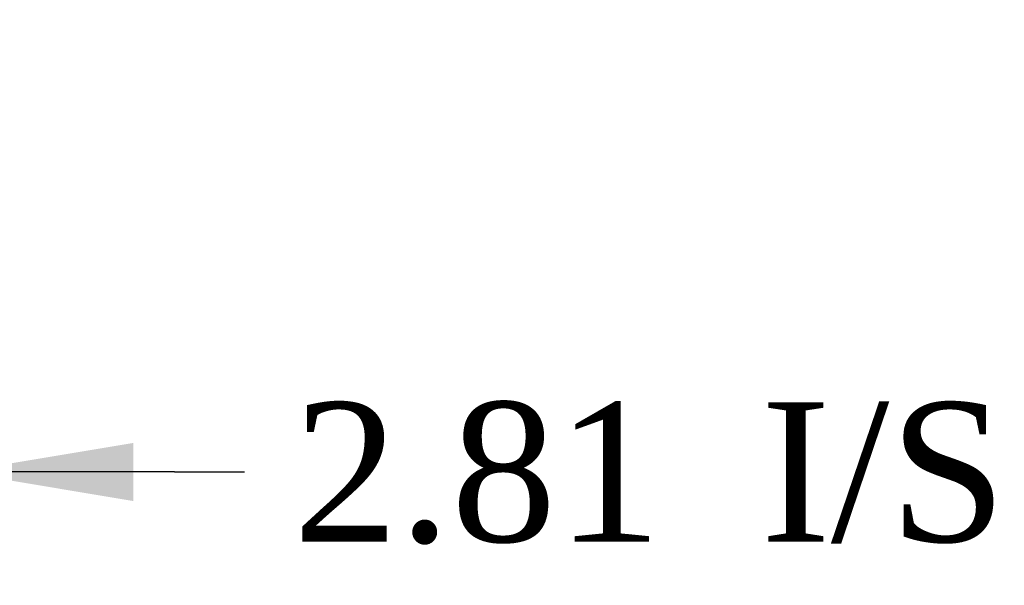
# Model space of a CAD drawing. Header units: inches. Extents: x 2 to 538, y -2 to 358.
# Tile 15 of 40: x 225.89 to 240.02, y 21.44 to 29.55. Entities that reach past the tile are written whole.
import ezdxf
from ezdxf.enums import TextEntityAlignment as Align

# ---------------------------------------------------------------- set-up
doc = ezdxf.new("R2010")
doc.units = ezdxf.units.IN
doc.header["$MEASUREMENT"] = 0
doc.layers.add('Default', color=7, linetype='Continuous')
doc.styles.add('SEACAD_Times_New_Roman', font='times.ttf')
doc.dimstyles.new('HAMMOND_(STH_-_540x360)', dxfattribs={"dimtxt": 2, "dimasz": 2.5, "dimexe": 1, "dimexo": 1, "dimgap": 0.5, "dimtad": 0, "dimtih": 1, "dimtoh": 1, "dimzin": 0, "dimdsep": 46, "dimtxsty": 'SEACAD_Times_New_Roman', "dimblk1": '_SE_FILLED', "dimblk2": '_SE_FILLED', "dimsah": 1, "dimcen": 1, "dimadec": 0, "dimazin": 0, "dimtfac": 0.8, "dimtofl": 0, "dimtmove": 0, "dimatfit": 3, "dimfxl": 1, "dimtolj": 1, "dimtzin": 0, "dimarcsym": 0})

# ---------------------------------------------------------------- blocks, each defined once
blk = doc.blocks.new('DMBLK3550')
at = {"layer": 'Default', "linetype": 'Continuous'}
for points in [[(219.713, 22.648), (222.213, 23.065), (219.713, 23.482)], [(227.526, 22.648), (227.526, 23.482), (225.026, 23.065)]]:
    blk.add_hatch(color=7, dxfattribs=at).paths.add_polyline_path(points)
at = {"layer": 'Default', "color": 7, "linetype": 'Continuous'}
for p, q in [((222.213, 28.551), (222.213, 22.065)), ((225.026, 26.714), (225.026, 22.065)), ((222.213, 23.065), (217.213, 23.065)), ((228.117, 23.065), (225.026, 23.065)), ((228.117, 23.065), (229.117, 23.065))]:
    blk.add_line(p, q, dxfattribs=at)
at = {"layer": 'Default', "color": 7, "linetype": 'Continuous', "style": 'SEACAD_Times_New_Roman'}
for s, p in [('I/S', (236.525, 24.065)), ('2.81', (229.817, 24.065))]:
    blk.add_text(s, height=2, dxfattribs=at).set_placement(p, align=Align.TOP_LEFT)
blk = doc.blocks.new('_SE_FILLED')
at = {"color": 0}
blk.add_line((0, 0), (-1, 0), dxfattribs=at)
blk.add_solid([(0, 0), (-1, -0.1665), (-1, 0.1665), (0, 0)], dxfattribs=at)

msp = doc.modelspace()

# ---------------------------------------------------------------- dimensions: what is measured, and where the dimension line sits
at = {"layer": 'Default', "color": 7, "linetype": 'Continuous'}
dim = msp.add_linear_dim(base=(222.213, 23.065), p1=(225.026, 27.714), p2=(222.213, 29.551), text='\\A1;<> I/S', dimstyle='HAMMOND_(STH_-_540x360)', override={"dimtmove": 1}, dxfattribs=at)
dim.commit()
dim.dimension.update_dxf_attribs({"geometry": 'DMBLK3550', "text_midpoint": (229.117, 23.065), "dimtype": 160})

doc.saveas('drawing.dxf')
